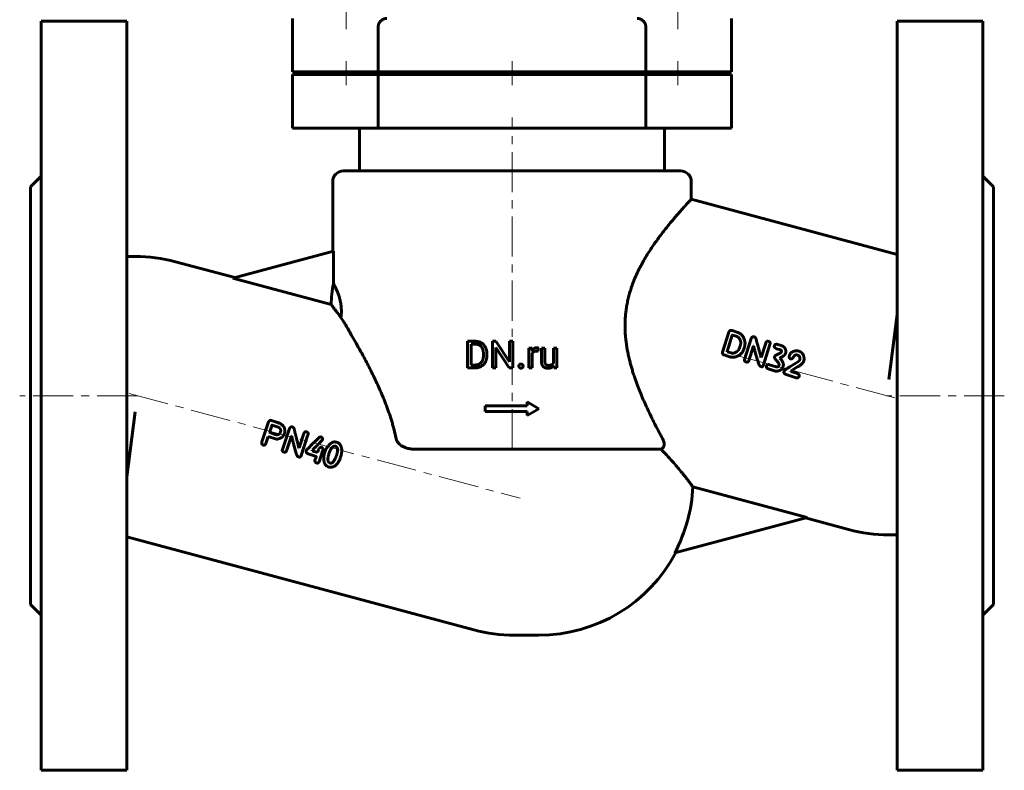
# Model space of a CAD drawing. Header units: millimetres. Extents: x -92 to 92, y -139 to 141.
# Tile 1 of 2: x -92 to 92, y -139 to 1. Entities that reach past the tile are written whole.
import ezdxf

# ---------------------------------------------------------------- set-up
doc = ezdxf.new("R2010")
doc.units = ezdxf.units.MM
doc.linetypes.add('K5LT_AXLED', pattern=[12, 7.5, -1.5, 1.5, -1.5])
doc.linetypes.add('K5LT_BASIC', pattern=[0])
doc.layers.add('Системный слой (1)', color=7, linetype='Continuous', true_color=0x6c6c6c)

msp = doc.modelspace()

# ---------------------------------------------------------------- linework, layer by layer
at = {"layer": 'Системный слой (1)', "color": 30, "linetype": 'K5LT_AXLED', "lineweight": 18, "true_color": 0xff8000}
for p, q in [((-31, -0.5), (-31, 4.27)), ((31, -0.5), (31, 4.27)), ((-31, -11), (-31, -6.5)), ((0, -11), (0, -6.5)), ((31, -11), (31, -6.5)), ((0, -79), (0, -17)), ((71.55, -69.42), (42.41, -61.61)), ((-70, -69), (-92, -69)), ((-71.55, -68.58), (1.55, -88.17)), ((92, -69), (70, -69))]:
    msp.add_line(p, q, dxfattribs=at)
at = {"layer": 'Системный слой (1)', "color": 150, "linetype": 'K5LT_BASIC', "lineweight": 60, "true_color": 0x0080ff}
for p, q in [((-88, 1), (-72, 1)), ((-88, 1), (-88, -139)), ((-72, 1), (-72, -139)), ((-41, -8.5), (-41, 1.5)), ((41, -8.5), (41, 1.5)), ((88, 1), (72, 1)), ((72, 1), (72, -139)), ((88, 1), (88, -139)), ((-25, -8.5), (-25, 0)), ((25, -8.5), (25, 0)), ((-41, -8.5), (-25, -8.5)), ((-41, -9), (-25, -9)), ((-41, -19), (-41, -9)), ((-35, -9), (-35, -8.5)), ((-27, -9), (-27, -8.5)), ((-25, -8.5), (25, -8.5)), ((-25, -9), (25, -9)), ((-25, -19), (-25, -9)), ((-8, -9), (-8, -8.5)), ((8, -9), (8, -8.5)), ((25, -8.5), (41, -8.5)), ((25, -9), (41, -9)), ((25, -19), (25, -9)), ((27, -9), (27, -8.5)), ((35, -9), (35, -8.5)), ((41, -19), (41, -9)), ((-41, -19), (-25, -19)), ((-28.5, -27), (-28.5, -19)), ((-25, -19), (25, -19)), ((25, -19), (41, -19)), ((28.5, -27), (28.5, -19)), ((-31.5, -27), (31.5, -27)), ((-90, -30), (-88, -28)), ((-33.5, -42.05), (-33.5, -29)), ((33.5, -32.3), (33.5, -29)), ((90, -30), (88, -28)), ((-90, -30), (-90, -108)), ((90, -30), (90, -108)), ((72, -42.62), (33.5, -32.3)), ((-52.15, -47.04), (-33.37, -42.01)), ((-33.37, -48.1), (-33.37, -42.01)), ((-72, -43), (-70.39, -43)), ((-62.89, -43.99), (-51.82, -46.95)), ((-52.15, -47.04), (-33.8, -51.96)), ((70.39, -66), (72, -53.81)), ((41, -56.82), (41.12, -56.85)), ((42.2, -57.19), (41.12, -56.85)), ((-8.29, -63.81), (-8.29, -58.84)), ((-8.29, -58.84), (-6.88, -58.84)), ((-3.66, -58.84), (-3, -58.84)), ((-3.66, -63.81), (-3.66, -58.84)), ((-3, -58.84), (-0.49, -62.68)), ((-0.49, -58.84), (0.16, -58.84)), ((-0.49, -62.68), (-0.49, -58.84)), ((0.16, -63.81), (0.16, -58.84)), ((39.34, -60.89), (40.51, -57.13)), ((40.2, -60.77), (41.17, -57.7)), ((41.92, -57.89), (41.22, -57.67)), ((43.47, -62.25), (44.7, -58.31)), ((-7.63, -63.27), (-7.63, -59.38)), ((-7.63, -59.38), (-6.88, -59.38)), ((-3, -63.81), (-3, -59.98)), ((-3, -59.98), (-0.5, -63.81)), ((3.13, -63.81), (3.13, -60.12)), ((3.13, -60.12), (3.74, -60.12)), ((3.74, -60.12), (3.75, -60.54)), ((4.91, -60.68), (4.91, -60.1)), ((5.49, -62.5), (5.49, -60.12)), ((5.49, -60.12), (6.13, -60.12)), ((6.13, -62.51), (6.13, -60.12)), ((7.77, -60.12), (8.4, -60.12)), ((7.77, -62.8), (7.77, -60.12)), ((8.4, -63.81), (8.4, -60.12)), ((42.59, -59.89), (42.66, -59.67)), ((44.23, -62.49), (45.11, -59.67)), ((45.15, -59.69), (45.11, -59.67)), ((46.57, -61.86), (47.41, -59.18)), ((46.93, -63.45), (48.19, -59.41)), ((50.22, -60.46), (49.45, -60.22)), ((50.33, -59.65), (49.65, -59.44)), ((-5.34, -61.48), (-5.34, -61.17)), ((-4.69, -61.48), (-4.69, -61.18)), ((3.76, -63.81), (3.76, -61.19)), ((40.63, -61.72), (39.63, -61.4)), ((40.23, -60.8), (40.2, -60.77)), ((40.94, -61.02), (40.23, -60.8)), ((46.57, -61.86), (46.54, -61.85)), ((50.07, -61.99), (50.09, -61.94)), ((50.33, -60.85), (50.37, -60.74)), ((53.48, -61.46), (53.35, -61.42)), ((53.74, -62.34), (53.76, -62.3)), ((54.54, -62.49), (54.6, -62.19)), ((-8.29, -63.81), (-6.94, -63.81)), ((-7.63, -63.27), (-6.94, -63.27)), ((-3.66, -63.81), (-3, -63.81)), ((-0.5, -63.81), (0.16, -63.81)), ((3.13, -63.81), (3.76, -63.81)), ((7.78, -63.44), (7.8, -63.81)), ((7.8, -63.81), (8.4, -63.81)), ((46.57, -63.57), (46.45, -63.53)), ((49.37, -63.62), (48.09, -63.22)), ((49.03, -64.36), (48.92, -64.32)), ((49.89, -63.36), (49.9, -63.31)), ((50.66, -63.6), (50.67, -63.49)), ((51.91, -63.64), (53.54, -62.59)), ((52.12, -64.44), (53.31, -63.64)), ((50.82, -64.47), (50.83, -64.43)), ((53.08, -65.64), (51.21, -65.05)), ((52.1, -64.48), (52.12, -64.44)), ((53.33, -64.86), (52.1, -64.48)), ((53.65, -65.45), (53.67, -65.4)), ((-5, -70.93), (2.83, -70.93)), ((-5, -71.93), (-5, -70.93)), ((2.83, -70.93), (2.83, -70.18)), ((2.83, -70.18), (5, -71.43)), ((2.83, -72.68), (5, -71.43)), ((-70.39, -72), (-72, -84.19)), ((-5, -71.93), (2.83, -71.93)), ((2.83, -72.68), (2.83, -71.93)), ((-45.52, -73.91), (-46.68, -77.42)), ((-44.96, -73.63), (-43.99, -73.96)), ((-44.82, -74.51), (-43.53, -74.94)), ((-41.59, -75.16), (-42.91, -79.07)), ((-45.55, -76.62), (-45.98, -77.91)), ((-45.55, -76.62), (-44.04, -77.13)), ((-45.29, -75.85), (-45.26, -75.9)), ((-45.26, -75.9), (-44.28, -76.23)), ((-41.22, -76.53), (-42.15, -79.32)), ((-41.22, -76.53), (-41.18, -76.54)), ((-38.91, -76.08), (-39.8, -78.74)), ((-38.13, -76.32), (-39.48, -80.34)), ((-39.84, -78.73), (-39.8, -78.74)), ((-36.14, -79.1), (-36.32, -79.63)), ((-18.18, -79), (25.54, -79)), ((25.54, -79), (27.85, -79)), ((-39.96, -80.41), (-39.84, -80.45)), ((-38.11, -79.86), (-36.6, -80.37)), ((-37.33, -79.21), (-37.35, -79.28)), ((-37.35, -79.28), (-36.32, -79.63)), ((-36.58, -80.42), (-36.82, -81.11)), ((-35.32, -79.16), (-36.05, -81.35)), ((-34.08, -79.5), (-34.22, -79.86)), ((-32.03, -80.48), (-32.04, -80.49)), ((-34.08, -81.54), (-33.92, -81.59)), ((55.15, -91.76), (33.8, -86.04)), ((55.15, -91.76), (30.4, -98.39)), ((62.89, -94.01), (54.82, -91.85)), ((-72, -95.38), (-7.11, -112.77)), ((72, -95), (70.39, -95)), ((-90, -108), (-88, -110)), ((90, -108), (88, -110)), ((0.39, -113.76), (5, -113.76)), ((-88, -139), (-72, -139)), ((88, -139), (72, -139))]:
    msp.add_line(p, q, dxfattribs=at)
for centre, radius, start, end in [((-31.5, -29), 2, 90, 180), ((31.5, -29), 2, 0, 90), ((-70.39, -72), 29, 75, 90), ((-5, -53.24), 28.83, 169.731, 177.4533), ((5, -84.76), 28.83, 331.7684, 357.4533), ((70.39, -66), 29, 255, 270), ((5, -84.76), 29, 270, 332.0901), ((0.39, -84.76), 29, 255, 270)]:
    msp.add_arc(centre, radius, start, end, dxfattribs=at)
for points, degree, knots in [([(-23.4, 1.5), (-23.46, 1.5), (-23.56, 1.49), (-23.7, 1.46), (-23.82, 1.43), (-23.94, 1.38), (-24.05, 1.33), (-24.18, 1.26), (-24.28, 1.2), (-24.39, 1.12), (-24.47, 1.05), (-24.56, 0.96), (-24.65, 0.87), (-24.71, 0.79), (-24.77, 0.72), (-24.81, 0.64), (-24.87, 0.53), (-24.93, 0.41), (-24.97, 0.29), (-24.99, 0.16), (-25, 0.06), (-25, 0)], 3, [0, 0, 0, 0, 2.223875, 3.320993, 4.751765, 6.145823, 7.50301, 8.461792, 10.284898, 11.126482, 12.147735, 13.322737, 14.431282, 15.252412, 16.019858, 16.764251, 17.485163, 18.961114, 19.840617, 20.61981, 22, 22, 22, 22]), ([(23.4, 1.5), (23.46, 1.5), (23.56, 1.49), (23.7, 1.46), (23.82, 1.43), (23.94, 1.38), (24.05, 1.33), (24.18, 1.26), (24.28, 1.2), (24.39, 1.12), (24.47, 1.05), (24.56, 0.96), (24.65, 0.87), (24.71, 0.79), (24.77, 0.72), (24.81, 0.64), (24.87, 0.53), (24.93, 0.41), (24.97, 0.29), (24.99, 0.16), (25, 0.06), (25, 0)], 3, [0, 0, 0, 0, 2.223875, 3.320993, 4.751765, 6.145823, 7.50301, 8.461792, 10.284898, 11.126482, 12.147735, 13.322737, 14.431282, 15.252412, 16.019858, 16.764251, 17.485163, 18.961114, 19.840617, 20.61981, 22, 22, 22, 22]), ([(21.34, -52.86), (21.38, -52.52), (21.5, -51.84), (21.71, -50.85), (21.97, -49.87), (22.27, -48.9), (22.6, -47.95), (23.04, -46.86), (23.46, -45.95), (23.91, -45.05), (24.34, -44.24), (24.86, -43.32), (25.46, -42.35), (26.07, -41.41), (26.68, -40.52), (27.29, -39.66), (27.88, -38.87), (28.49, -38.09), (29.05, -37.38), (29.61, -36.69), (30.13, -36.07), (30.61, -35.52), (31.01, -35.05), (31.37, -34.64), (31.77, -34.19), (32.14, -33.78), (32.49, -33.39), (32.77, -33.09), (33, -32.83), (33.2, -32.63), (33.35, -32.46), (33.47, -32.34), (33.5, -32.3), (33.5, -32.3)], 3, [0, 0, 0, 0, 0.904959, 1.812917, 2.730522, 3.653693, 4.579557, 5.515716, 6.947218, 7.435107, 8.422987, 9.614257, 10.613488, 11.933481, 13.155645, 14.145485, 15.466994, 16.612593, 17.757511, 18.898081, 20.215952, 21.209467, 22.198075, 23.18175, 24.033791, 25.546615, 26.635599, 27.732281, 28.842423, 29.967579, 31.10712, 32.25933, 34, 34, 34, 34]), ([(-31.96, -54.37), (-31.94, -54.21), (-31.91, -53.93), (-31.89, -53.55), (-31.89, -53.22), (-31.89, -52.98), (-31.9, -52.72), (-31.93, -52.39), (-31.97, -52.04), (-32.02, -51.68), (-32.09, -51.35), (-32.15, -51.05), (-32.23, -50.76), (-32.31, -50.47), (-32.43, -50.11), (-32.56, -49.77), (-32.68, -49.47), (-32.79, -49.22), (-32.9, -48.99), (-33.01, -48.77), (-33.11, -48.57), (-33.22, -48.36), (-33.3, -48.21), (-33.35, -48.13), (-33.37, -48.1)], 3, [0, 0, 0, 0, 1.158964, 2.068711, 2.657629, 3.437784, 3.708303, 4.468643, 5.771699, 6.253054, 7.299688, 8.484006, 8.917585, 10.081003, 11.383407, 12.928414, 14.373378, 15.604318, 16.953335, 18.406197, 19.961712, 21.593972, 23.848887, 25, 25, 25, 25]), ([(-31.96, -54.37), (-32.19, -54.08), (-32.55, -53.62), (-32.98, -53.06), (-33.28, -52.67), (-33.53, -52.32), (-33.7, -52.1), (-33.78, -51.99), (-33.8, -51.96)], 3, [0, 0, 0, 0, 2.259451, 3.736888, 5.350775, 6.605684, 8.29793, 9, 9, 9, 9]), ([(21.34, -52.86), (21.29, -53.16), (21.22, -53.78), (21.14, -54.8), (21.12, -55.73), (21.13, -56.65), (21.17, -57.48), (21.25, -58.39), (21.35, -59.18), (21.46, -59.92), (21.59, -60.68), (21.78, -61.57), (21.99, -62.46), (22.21, -63.29), (22.43, -64.07), (22.67, -64.86), (23.01, -65.88), (23.43, -67.04), (23.93, -68.31), (24.42, -69.49), (24.95, -70.68), (25.53, -71.93), (26.14, -73.2), (26.79, -74.49), (27.46, -75.77), (27.91, -76.61), (28.13, -77.02)], 3, [0, 0, 0, 0, 0.927102, 1.857215, 3.037388, 3.7002, 4.607459, 5.501958, 6.436015, 6.973225, 7.754999, 8.736106, 9.723961, 10.521716, 11.349818, 12.198873, 13.068816, 14.687597, 16.070409, 17.378401, 18.790194, 20.310421, 21.893963, 23.548561, 25.25508, 27, 27, 27, 27]), ([(-21.66, -77), (-21.77, -76.45), (-21.96, -75.64), (-22.24, -74.57), (-22.48, -73.78), (-22.72, -72.99), (-22.99, -72.21), (-23.26, -71.44), (-23.55, -70.67), (-23.84, -69.92), (-24.25, -68.92), (-24.77, -67.71), (-25.41, -66.31), (-26.06, -64.96), (-26.71, -63.68), (-27.33, -62.47), (-27.94, -61.34), (-28.6, -60.14), (-29.3, -58.89), (-30.17, -57.37), (-30.88, -56.16), (-31.51, -55.11), (-31.8, -54.63), (-31.96, -54.37)], 3, [0, 0, 0, 0, 1.3426, 2.017928, 2.696609, 3.376561, 4.059306, 4.743661, 5.430013, 6.116844, 6.803198, 8.170839, 9.526986, 10.865192, 12.184182, 13.461345, 14.693476, 15.870122, 17.556028, 19.131217, 21.61346, 22.57795, 24, 24, 24, 24]), ([(4.11, -60.18), (3.9, -60.31), (3.76, -60.54), (3.75, -60.54)], 2, [0, 0, 0, 1.96718, 2, 2, 2]), ([(3.76, -61.19), (3.82, -61.03), (4.05, -60.79), (4.38, -60.66), (4.6, -60.66)], 2, [0, 0, 0, 0.957317, 1.978659, 3, 3, 3]), ([(-18.18, -79), (-18.41, -79), (-18.78, -78.98), (-19.28, -78.89), (-19.65, -78.8), (-19.96, -78.69), (-20.29, -78.55), (-20.55, -78.41), (-20.75, -78.27), (-20.93, -78.13), (-21.1, -77.98), (-21.29, -77.77), (-21.42, -77.6), (-21.54, -77.38), (-21.61, -77.19), (-21.65, -77.05), (-21.66, -77)], 3, [0, 0, 0, 0, 2.805137, 4.388674, 5.901849, 7.295904, 8.292556, 10.094464, 10.774965, 11.201717, 12.770628, 13.38403, 14.6028, 15.281993, 16.372724, 17, 17, 17, 17]), ([(28.13, -77.02), (28.22, -77.17), (28.3, -77.37), (28.39, -77.66), (28.43, -77.87), (28.44, -78.05), (28.43, -78.2), (28.41, -78.34), (28.37, -78.46), (28.33, -78.58), (28.27, -78.68), (28.18, -78.79), (28.09, -78.87), (27.97, -78.95), (27.9, -78.98), (27.85, -79)], 3, [0, 0, 0, 0, 3.177665, 4.191509, 6.144582, 7.508299, 8.08003, 9.564139, 10.649309, 11.092217, 12.502618, 13.17641, 14.322304, 15.14818, 16, 16, 16, 16]), ([(33.8, -86.04), (33.73, -85.95), (33.59, -85.75), (33.3, -85.37), (32.96, -84.92), (32.54, -84.37), (32.12, -83.83), (31.63, -83.22), (31.04, -82.5), (30.07, -81.37), (29.01, -80.2), (28.16, -79.31), (27.85, -79)], 3, [0, 0, 0, 0, 1.448198, 2.432198, 3.587301, 4.879369, 5.919834, 6.640826, 8.08042, 9.423109, 11.751599, 13, 13, 13, 13])]:
    msp.add_open_spline(points, degree=degree, knots=knots, dxfattribs=at)
for points in [[(41, -56.82), (40.7, -56.74), (40.51, -57.13)], [(-4.69, -61.18), (-4.69, -60.64), (-5.01, -59.78), (-5.59, -59.17), (-6.39, -58.84), (-6.88, -58.84)], [(41.22, -57.67), (41.18, -57.67), (41.17, -57.7)], [(42.18, -58.01), (42.02, -57.93), (41.92, -57.89)], [(42.66, -59.67), (42.97, -58.66), (42.18, -58.01)], [(43.52, -58.89), (43.2, -57.5), (42.2, -57.19)], [(45.28, -58), (44.92, -57.89), (44.7, -58.31)], [(45.71, -58.85), (45.6, -58.1), (45.28, -58)], [(46.54, -61.85), (46.1, -60.19), (45.71, -58.85)], [(47.98, -58.87), (47.55, -58.73), (47.41, -59.18)], [(48.19, -59.41), (48.33, -58.97), (47.98, -58.87)], [(-5.34, -61.17), (-5.34, -60.75), (-5.55, -60.08), (-5.94, -59.62), (-6.51, -59.38), (-6.88, -59.38)], [(4.63, -60.05), (4.33, -60.05), (4.11, -60.18)], [(4.6, -60.66), (4.69, -60.66), (4.83, -60.67), (4.91, -60.68)], [(4.79, -60.07), (4.7, -60.05), (4.63, -60.05)], [(4.91, -60.1), (4.88, -60.08), (4.79, -60.07)], [(40.94, -61.02), (41.5, -61.2), (42.15, -60.66)], [(41.47, -61.82), (42.94, -61.55), (43.38, -60.14)], [(42.15, -60.66), (42.43, -60.39), (42.59, -59.89)], [(43.38, -60.14), (43.61, -59.42), (43.52, -58.89)], [(45.15, -59.69), (45.35, -60.57), (45.92, -62.47)], [(49.04, -59.66), (48.92, -60.05), (49.45, -60.22)], [(49.65, -59.44), (49.16, -59.28), (49.04, -59.66)], [(50.22, -60.46), (50.38, -60.51), (50.37, -60.74)], [(51.17, -60.73), (51.14, -59.9), (50.33, -59.65)], [(53.1, -60.61), (52.05, -60.78), (51.81, -61.57)], [(53.59, -60.67), (53.4, -60.61), (53.1, -60.61)], [(54.6, -62.19), (54.53, -60.96), (53.59, -60.67)], [(-6.94, -63.27), (-6.41, -63.27), (-5.7, -62.83), (-5.34, -62.02), (-5.34, -61.48)], [(-6.94, -63.81), (-6.42, -63.81), (-5.6, -63.48), (-5.01, -62.88), (-4.69, -62.01), (-4.69, -61.48)], [(5.49, -62.5), (5.49, -62.87), (5.67, -63.39), (5.83, -63.56)], [(6.18, -62.92), (6.13, -62.75), (6.13, -62.51)], [(39.34, -60.89), (39.25, -61.23), (39.63, -61.4)], [(40.63, -61.72), (40.92, -61.81), (41.47, -61.82)], [(43.47, -62.25), (43.37, -62.58), (43.73, -62.69)], [(43.73, -62.69), (44.13, -62.82), (44.23, -62.49)], [(45.92, -62.47), (46.19, -63.45), (46.45, -63.53)], [(49.06, -61.72), (48.98, -61.98), (49.39, -62.4)], [(49.85, -61.18), (49.13, -61.49), (49.06, -61.72)], [(49.39, -62.4), (50, -63.01), (49.9, -63.31)], [(50.33, -60.85), (50.3, -60.95), (49.85, -61.18)], [(50.67, -63.49), (50.87, -62.83), (50.07, -61.99)], [(50.09, -61.94), (50.98, -61.53), (51.13, -61.06)], [(51.13, -61.06), (51.19, -60.87), (51.17, -60.73)], [(51.81, -61.57), (51.74, -62.03), (52.07, -62.13)], [(52.07, -62.13), (52.1, -62.12), (52.16, -62.14)], [(52.16, -62.14), (52.46, -62.13), (52.58, -61.74)], [(52.58, -61.74), (52.91, -61.29), (53.35, -61.42)], [(53.31, -63.64), (54.35, -63.1), (54.54, -62.49)], [(53.48, -61.46), (53.93, -61.73), (53.76, -62.3)], [(53.74, -62.34), (53.71, -62.46), (53.54, -62.59)], [(1.39, -63.2), (1.28, -63.31), (1.28, -63.47)], [(1.28, -63.47), (1.28, -63.63), (1.39, -63.74)], [(1.68, -63.09), (1.49, -63.09), (1.39, -63.2)], [(1.39, -63.74), (1.49, -63.85), (1.68, -63.85)], [(1.97, -63.2), (1.87, -63.09), (1.68, -63.09)], [(1.68, -63.85), (1.87, -63.85), (1.97, -63.74)], [(2.07, -63.47), (2.07, -63.31), (1.97, -63.2)], [(1.97, -63.74), (2.07, -63.63), (2.07, -63.47)], [(5.83, -63.56), (5.99, -63.72), (6.21, -63.8)], [(6.34, -63.17), (6.24, -63.08), (6.18, -62.92)], [(6.21, -63.8), (6.44, -63.88), (6.71, -63.88)], [(6.55, -63.3), (6.43, -63.27), (6.34, -63.17)], [(6.8, -63.34), (6.67, -63.34), (6.55, -63.3)], [(6.71, -63.88), (7.1, -63.88), (7.38, -63.75)], [(7.44, -63.19), (7.21, -63.34), (6.8, -63.34)], [(7.38, -63.75), (7.62, -63.64), (7.78, -63.44)], [(7.77, -62.8), (7.66, -63.04), (7.44, -63.19)], [(46.57, -63.57), (46.86, -63.66), (46.93, -63.45)], [(48.09, -63.22), (47.65, -63.13), (47.55, -63.45)], [(47.55, -63.45), (47.52, -63.86), (47.78, -63.94)], [(47.78, -63.94), (48.55, -64.2), (48.92, -64.32)], [(49.03, -64.36), (49.31, -64.44), (49.71, -64.38)], [(49.89, -63.36), (49.79, -63.66), (49.37, -63.62)], [(49.71, -64.38), (50.47, -64.2), (50.66, -63.6)], [(51.91, -63.64), (50.91, -64.2), (50.83, -64.43)], [(50.82, -64.47), (50.73, -64.82), (51.21, -65.05)], [(53.08, -65.64), (53.48, -65.77), (53.65, -65.45)], [(53.67, -65.4), (53.78, -65.07), (53.33, -64.86)], [(-44.96, -73.63), (-45.28, -73.52), (-45.52, -73.91)], [(-44.87, -74.53), (-45.21, -75.62), (-45.29, -75.85)], [(-44.82, -74.51), (-44.86, -74.5), (-44.87, -74.53)], [(-42.56, -74.99), (-42.78, -74.35), (-43.99, -73.96)], [(-43.26, -75.75), (-43.11, -75.32), (-43.53, -74.94)], [(-42.54, -76.09), (-42.34, -75.63), (-42.56, -74.99)], [(-41.02, -74.86), (-41.37, -74.74), (-41.59, -75.16)], [(-40.6, -75.72), (-40.69, -74.97), (-41.02, -74.86)], [(-44.28, -76.23), (-43.51, -76.49), (-43.26, -75.75)], [(-44.04, -77.13), (-42.85, -77.03), (-42.54, -76.09)], [(-41.18, -76.54), (-40.99, -77.43), (-40.46, -79.34)], [(-39.84, -78.73), (-40.24, -77.07), (-40.6, -75.72)], [(-38.33, -75.78), (-38.76, -75.64), (-38.91, -76.08)], [(-36.1, -76.87), (-38.41, -79.11), (-38.45, -79.24)], [(-38.13, -76.32), (-37.98, -75.89), (-38.33, -75.78)], [(-37.33, -79.21), (-35.45, -77.32), (-35.43, -77.27)], [(-35.67, -76.72), (-36.04, -76.72), (-36.1, -76.87)], [(-35.43, -77.27), (-35.33, -76.84), (-35.67, -76.72)], [(-46.68, -77.42), (-46.9, -78.1), (-46.51, -78.23)], [(-46.51, -78.23), (-46.17, -78.35), (-45.98, -77.91)], [(-42.91, -79.07), (-43.02, -79.4), (-42.66, -79.52)], [(-35.57, -78.67), (-35.95, -78.54), (-36.14, -79.1)], [(-35.32, -79.16), (-35.23, -78.88), (-35.57, -78.67)], [(-34.16, -78.19), (-34.65, -78.67), (-34.94, -79.46)], [(-33.28, -77.65), (-33.68, -77.71), (-34.16, -78.19)], [(-33, -78.44), (-33.55, -78.26), (-34.08, -79.5)], [(-32.77, -77.69), (-33.08, -77.64), (-33.28, -77.65)], [(-32.82, -80.22), (-32.3, -78.68), (-33, -78.44)], [(-31.79, -79.18), (-31.91, -77.97), (-32.77, -77.69)], [(-42.66, -79.52), (-42.26, -79.65), (-42.15, -79.32)], [(-40.46, -79.34), (-40.21, -80.33), (-39.96, -80.41)], [(-39.84, -80.45), (-39.55, -80.55), (-39.48, -80.34)], [(-38.45, -79.24), (-38.58, -79.63), (-38.11, -79.86)], [(-36.6, -80.37), (-36.57, -80.38), (-36.58, -80.42)], [(-34.94, -79.46), (-35.17, -80.14), (-35.19, -80.85)], [(-35.19, -80.85), (-35.12, -82.03), (-34.31, -82.3)], [(-34.22, -79.86), (-34.64, -81.35), (-34.08, -81.54)], [(-33.92, -82.37), (-32.67, -82.37), (-32.04, -80.49)], [(-33.92, -81.59), (-33.55, -81.72), (-33.06, -80.81)], [(-33.06, -80.81), (-32.88, -80.4), (-32.82, -80.22)], [(-32.03, -80.48), (-31.84, -79.91), (-31.79, -79.18)], [(-36.82, -81.11), (-36.89, -81.39), (-36.54, -81.57)], [(-36.54, -81.57), (-36.16, -81.66), (-36.05, -81.35)], [(-34.31, -82.3), (-34.09, -82.37), (-33.92, -82.37)]]:
    msp.add_open_spline(points, degree=2, dxfattribs=at)

doc.saveas('drawing.dxf')
